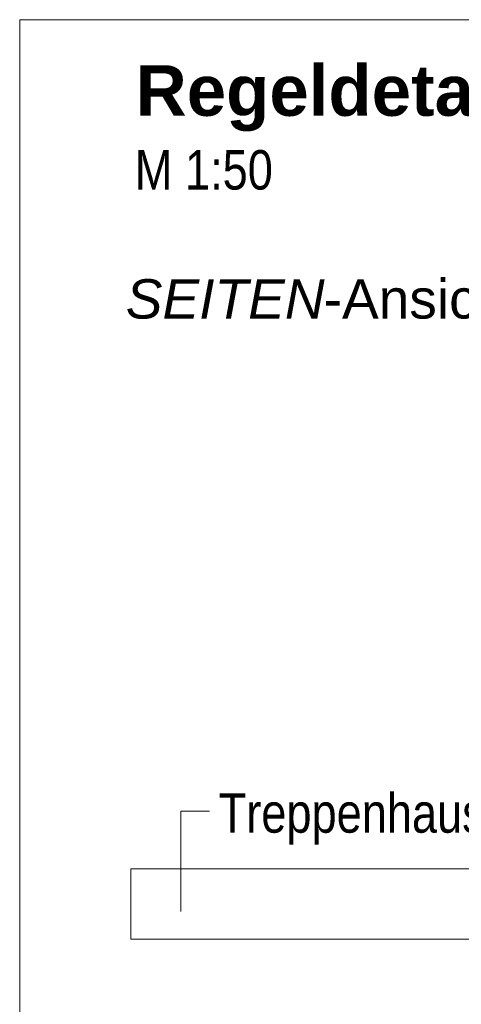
# Model space of a CAD drawing. Extents: x -620 to 300, y 62 to 1107.
# Tile 165 of 256: x 138 to 153, y 783 to 818. Entities that reach past the tile are written whole.
import ezdxf
from ezdxf.lldxf.tags import DXFTag

# ---------------------------------------------------------------- set-up
doc = ezdxf.new("R2010")
doc.units = 0
doc.layers.get('0').update_dxf_attribs({"lineweight": 35})
doc.layers.add('E_Detail_Beschriftung', color=7, linetype='Continuous', lineweight=13, true_color=0x009900)
doc.layers.add('E_Detail_Linie_Text_Bem', color=7, linetype='Continuous', lineweight=13)
doc.styles.get("Standard").update_dxf_attribs({"font": 'ARIALN.TTF'})
tags = doc.linetypes.add('fein_strichliert-A06G9G0V8I', pattern=[4, 1, -2, 1]).pattern_tags.tags
tags[8:9] = [DXFTag(74, 4), DXFTag(75, 0), DXFTag(340, '0'), DXFTag(46, 0.0), DXFTag(50, 0.0), DXFTag(44, 0.0), DXFTag(45, 0.0)]
tags[6:7] = [DXFTag(74, 4), DXFTag(75, 0), DXFTag(340, '0'), DXFTag(46, 0.0), DXFTag(50, 0.0), DXFTag(44, 0.0), DXFTag(45, 0.0)]
tags[4:5] = [DXFTag(74, 4), DXFTag(75, 0), DXFTag(340, '0'), DXFTag(46, 0.0), DXFTag(50, 0.0), DXFTag(44, 0.0), DXFTag(45, 0.0)]

# ---------------------------------------------------------------- blocks, each defined once
blk = doc.blocks.new('Referenz-A06G9G138I')
at = {"layer": 'E_Detail_Linie_Text_Bem', "linetype": 'fein_strichliert-A06G9G0V8I', "ltscale": 0.65}
for p, q in [((200.397, 817.662), (137.628, 817.662)), ((137.628, 817.662), (137.628, 756.345))]:
    blk.add_line(p, q, dxfattribs=at)
at = {"layer": 'E_Detail_Linie_Text_Bem', "color": 0, "linetype": 'Continuous', "ltscale": 0.13}
for p, q in [((143.345, 785.963), (143.345, 789.529)), ((143.345, 789.529), (144.364, 789.529))]:
    blk.add_line(p, q, dxfattribs=at)
at = {"layer": 'E_Detail_Linie_Text_Bem', "linetype": 'Continuous', "ltscale": 0.13}
for p, q in [((141.58, 784.985), (141.58, 787.485)), ((141.58, 787.485), (175.68, 787.485)), ((147.48, 784.985), (141.58, 784.985)), ((147.68, 784.985), (147.48, 784.985)), ((175.68, 784.985), (147.68, 784.985))]:
    blk.add_line(p, q, dxfattribs=at)
at = {"layer": 'E_Detail_Beschriftung', "color": 1, "linetype": 'Continuous', "lineweight": 35, "ltscale": 0.35, "true_color": 0xff0000, "insert": (141.745, 816.046), "char_height": 1.8, "attachment_point": 1}
blk.add_mtext('{\\fArial|b1|i0;Regeldetail}', dxfattribs=at)
at = {"layer": 'E_Detail_Beschriftung', "linetype": 'Continuous', "ltscale": 0.13, "char_height": 1.4, "attachment_point": 1}
for s, insert in [('{\\fArial Narrow;M 1:50}', (141.715, 813.026)), ('{\\fArial Narrow;Treppenhauspodest}', (144.695, 790.17))]:
    blk.add_mtext(s, dxfattribs=dict(at, insert=insert))
at = {"layer": 'E_Detail_Beschriftung', "linetype": 'Continuous', "lineweight": -2, "ltscale": 0.25, "char_height": 1.4, "attachment_point": 1}
for s, insert in [('{\\fArial|b0|i1;SEITEN}', (141.394, 808.44)), ('{\\fArial;-Ansicht}', (148.423, 808.44))]:
    blk.add_mtext(s, dxfattribs=dict(at, insert=insert))

msp = doc.modelspace()

# ---------------------------------------------------------------- block references
at = {"color": 8, "lineweight": 25, "ltscale": 0.25, "true_color": 0x808080}
msp.add_blockref('Referenz-A06G9G138I', (0, 0), dxfattribs=at)

doc.saveas('drawing.dxf')
